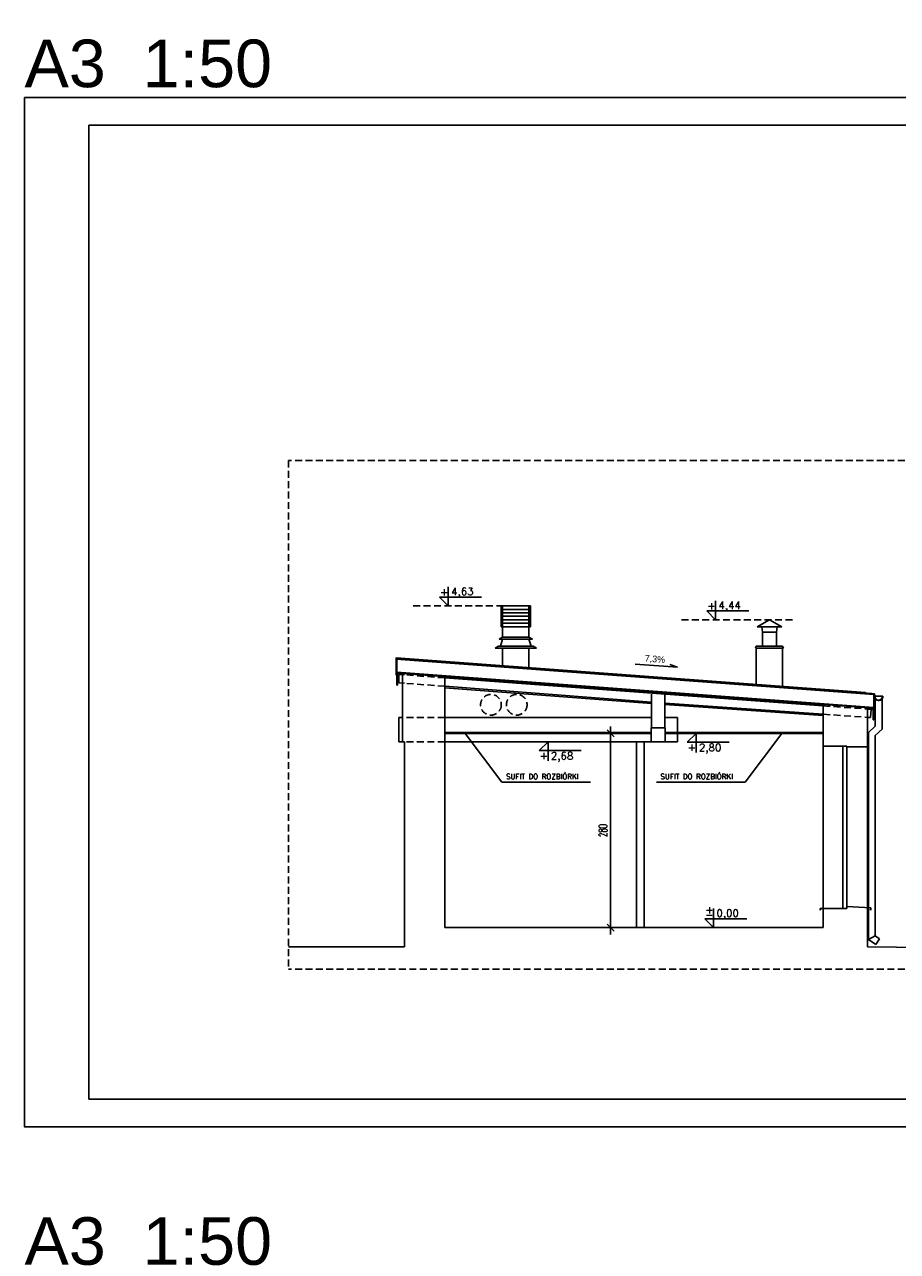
# Model space of a CAD drawing. Extents: x 678233 to 771511, y -128679 to -91169.
# Tile 42 of 58: x 761855 to 763115, y -95573 to -93803. Entities that reach past the tile are written whole.
import ezdxf
from ezdxf.enums import TextEntityAlignment as Align

# ---------------------------------------------------------------- set-up
doc = ezdxf.new("R2010")
doc.units = 0
doc.linetypes.add('DASHED', pattern=[0.75, 0.5, -0.25])
doc.layers.get('0').update_dxf_attribs({"linetype": 'CONTINUOUS'})
doc.layers.get('Defpoints').update_dxf_attribs({"linetype": 'CONTINUOUS'})
for name, color, linetype in [('KOTY', 6, 'CONTINUOUS'), ('OKNA', 4, 'CONTINUOUS'), ('OPIS', 2, 'CONTINUOUS'), ('PRZEKROJOWE', 7, 'CONTINUOUS'), ('PRZERYWANA', 9, 'DASHED'), ('ramka', 2, 'CONTINUOUS'), ('tabelka', 2, 'CONTINUOUS'), ('WIDOKOWE', 2, 'CONTINUOUS'), ('WYMIAROWE', 1, 'CONTINUOUS')]:
    doc.layers.add(name, color=color, linetype=linetype)
doc.styles.add('Arial', font='arial.ttf')
doc.styles.add('ROMANTS', font='ROMANS.shx', dxfattribs={"width": 0.6})
doc.styles.add('TXT', font='simplex.shx', dxfattribs={"width": 0.7})
doc.dimstyles.new('WYMIAR1', dxfattribs={"dimtxt": 5, "dimasz": 1.5, "dimexe": 1.25, "dimexo": 0.625, "dimgap": 0.7, "dimtad": 1, "dimdec": 1, "dimdsep": 46, "dimtxsty": 'Standard', "dimblk1": 'WYMIAR1', "dimblk2": 'WYMIAR1', "dimsah": 1, "dimcen": 2.5, "dimse1": 1, "dimse2": 1, "dimclrd": 256, "dimclrt": 2, "dimadec": 0, "dimazin": 0, "dimtfac": 1, "dimtdec": 1, "dimtofl": 0, "dimtmove": 0, "dimatfit": 3, "dimldrblk": 'WYMIAR1', "dimfxl": 1, "dimtolj": 1, "dimtzin": 0, "dimarcsym": 0})

# ---------------------------------------------------------------- blocks, each defined once
blk = doc.blocks.new('WYMIAR1')
at = {"layer": 'WYMIAROWE'}
for p, q in [((0, 0), (-5, 0)), ((0, 5), (0, -5)), ((5, 0), (0, 0))]:
    blk.add_line(p, q, dxfattribs=at)
at = {"layer": 'WYMIAROWE', "color": 2}
blk.add_line((-2.5, -2.5), (2.5, 2.5), dxfattribs=at)
blk = doc.blocks.new('*D51')
at = {"layer": 'Defpoints', "color": 0, "transparency": 16777216}
for p in [(762461.5, -94825.5), (762700.9, -94825.5), (762461.5, -95105.5)]:
    blk.add_point(p, dxfattribs=at)
at = {"layer": 'WYMIAROWE', "color": 1, "lineweight": -2, "transparency": 16777216}
blk.add_line((762700.9, -95103.5), (762700.9, -94827.5), dxfattribs=at)
at = {"layer": 'WYMIAROWE', "color": 1, "lineweight": -2, "transparency": 16777216, "xscale": 2, "yscale": 2, "zscale": 2}
for p, rotation in [((762700.9, -94825.5), 90), ((762700.9, -95105.5), 270)]:
    blk.add_blockref('WYMIAR1', p, dxfattribs=dict(at, rotation=rotation))
at = {"layer": 'WYMIAROWE', "color": 4, "transparency": 16777216, "insert": (762689.9, -94965.5), "char_height": 12, "attachment_point": 5, "rotation": 90, "style": 'ROMANTS'}
blk.add_mtext('\\A1;280', dxfattribs=at)
blk = doc.blocks.new('DOT1')
at = {"color": 1, "ltscale": 5}
for p, q in [((0, 33.36), (0, -33.36)), ((29.4, 0), (-47.89, 0))]:
    blk.add_line(p, q, dxfattribs=at)
at = {"color": 8, "ltscale": 5, "const_width": 7.48}
blk.add_lwpolyline([(-3.74, 0, 1), (3.74, 0, 1)], format="xyb", close=True, dxfattribs=at)

msp = doc.modelspace()

# ---------------------------------------------------------------- linework, layer by layer
at = {"layer": 'Defpoints'}
for p, q in [((763082.58, -94771.88), (763081.96, -94768.2)), ((763071.98, -94790.32), (763076.96, -94790.68))]:
    msp.add_line(p, q, dxfattribs=at)
msp.add_lwpolyline([(761854.91, -93907.99), (763954.91, -93907.99), (763954.91, -95392.99), (761854.91, -95392.99)], close=True, dxfattribs=at)
at = {"layer": 'KOTY', "linetype": 'ByBlock'}
for p, q in [((762466.67, -94614.21), (762466.67, -94641.54)), ((762466.67, -94641.54), (762453.94, -94628.81)), ((762453.94, -94628.81), (762514.51, -94628.81)), ((762852.49, -94661.54), (762839.77, -94648.81)), ((762839.77, -94648.81), (762900.34, -94648.81)), ((762852.49, -94634.21), (762852.49, -94661.54)), ((762824.28, -94825.51), (762811.56, -94838.24)), ((762824.28, -94852.84), (762824.28, -94825.51)), ((762610.6, -94837.51), (762597.87, -94850.24)), ((762610.6, -94864.84), (762610.6, -94837.51)), ((762811.56, -94838.24), (762872.13, -94838.24)), ((762597.87, -94850.24), (762658.45, -94850.24)), ((762849.63, -95105.51), (762836.9, -95092.78)), ((762836.9, -95092.78), (762897.47, -95092.78)), ((762849.63, -95078.18), (762849.63, -95105.51))]:
    msp.add_line(p, q, dxfattribs=at)
at = {"layer": 'OKNA'}
for p, q in [((763035.98, -94844.01), (763035.98, -95078.01)), ((763041.98, -94844.01), (763041.98, -95078.01))]:
    msp.add_line(p, q, dxfattribs=at)
at = {"layer": 'OPIS'}
for p, q in [((762736.25, -94725.36), (762797.37, -94729.87)), ((762797.37, -94729.87), (762786.29, -94726.13))]:
    msp.add_line(p, q, dxfattribs=at)
at = {"layer": 'OPIS', "color": 8, "linetype": 'Continuous'}
for p, q in [((762544.12, -94895.95), (762490.85, -94825.51)), ((762895.05, -94895.95), (762948.32, -94825.51)), ((762544.12, -94895.95), (762672.16, -94895.95)), ((762895.05, -94895.95), (762767.01, -94895.95))]:
    msp.add_line(p, q, dxfattribs=at)
at = {"layer": 'PRZEKROJOWE'}
for p, q in [((762390.48, -94717.15), (763081.96, -94768.2)), ((762391.48, -94716.22), (763068.96, -94766.25)), ((762391.48, -94716.22), (762391.48, -94741.23)), ((762391.48, -94718.23), (763080.96, -94769.13)), ((762392.48, -94717.3), (763077.96, -94767.91)), ((762392.48, -94717.3), (762392.48, -94741.23)), ((762392.48, -94737.35), (762392.48, -94755.98)), ((762393.48, -94738.43), (762393.48, -94755.98)), ((762400.48, -94738.94), (762400.48, -94837.51)), ((762392.48, -94741.23), (762391.48, -94741.23)), ((762393.48, -94755.98), (762392.48, -94755.98)), ((762461.48, -94743.45), (762461.48, -95105.51)), ((762759.9, -94817.51), (762759.9, -94768.65)), ((762779.48, -94817.51), (762779.48, -94768.65)), ((763068.96, -94766.25), (763068.89, -94767.25)), ((763080.98, -94769.14), (763080.98, -94790.9)), ((763081.98, -94768.21), (763081.98, -94790.9)), ((763007.98, -94783.8), (763007.98, -94844.01)), ((763071.98, -94788.31), (763071.98, -94845.01)), ((763071.98, -94790.32), (763079.98, -94790.9)), ((763079.98, -94789.12), (763079.98, -94805.65)), ((763080.98, -94788.19), (763080.98, -94805.65)), ((763080.98, -94790.9), (763081.98, -94790.9)), ((763079.98, -94805.65), (763080.98, -94805.65)), ((762759.73, -94837.51), (762759.73, -94817.51)), ((762779.73, -94817.51), (762759.73, -94817.51)), ((762779.73, -94837.51), (762779.73, -94817.51)), ((762400.48, -94837.51), (762403.48, -94837.51)), ((762403.48, -94837.51), (762403.48, -95133.14)), ((762779.73, -94837.51), (762759.73, -94837.51)), ((763007.98, -94844.01), (763041.98, -94844.01)), ((763071.98, -94845.01), (763041.98, -94845.01)), ((763076.52, -95077.31), (763041.98, -95075.31)), ((763041.98, -95078.01), (763041.98, -95075.32)), ((763003.43, -95078.01), (763003.43, -95080.31)), ((763007.98, -95078.01), (763003.43, -95078.01)), ((763004.43, -95078.31), (763003.43, -95080.31)), ((763007.98, -95078.01), (763007.98, -95105.51)), ((763007.98, -95078.01), (763041.98, -95078.01)), ((763071.98, -95077.01), (763071.98, -95133.14)), ((763075.52, -95078.31), (763076.52, -95080.31)), ((763076.52, -95077.31), (763076.52, -95080.31)), ((763007.98, -95105.51), (762461.48, -95105.51)), ((762403.48, -95133.14), (762235.98, -95133.14)), ((763071.98, -95133.14), (763260.48, -95135.51))]:
    msp.add_line(p, q, dxfattribs=at)
for radius, start in [(6.05, 162.14521), (5.45, 180)]:
    msp.add_arc((763088.03, -94771.88), radius, start, 0, dxfattribs=at)
at = {"layer": 'PRZERYWANA', "ltscale": 20}
for p, q in [((762235.98, -94431.73), (762235.98, -95165.51)), ((763260.48, -94431.73), (762235.98, -94431.73)), ((762576.08, -94641.54), (762416.02, -94641.54)), ((762963.31, -94661.54), (762803.25, -94661.54)), ((762461.48, -94745.46), (762403.48, -94740.95)), ((762461.48, -94757.49), (762403.48, -94752.98)), ((763007.98, -94785.81), (763076.95, -94790.68)), ((762461.48, -94802.51), (762403.48, -94802.51)), ((763007.98, -94797.84), (763071.96, -94802.35)), ((762461.48, -94837.51), (762403.48, -94837.51)), ((763260.48, -95165.51), (762235.98, -95165.51))]:
    msp.add_line(p, q, dxfattribs=at)
at = {"layer": 'PRZERYWANA', "color": 190, "ltscale": 20}
for centre in [(762528.26, -94784.13), (762565.41, -94784.13)]:
    msp.add_circle(centre, 14.96, dxfattribs=at)
at = {"layer": 'tabelka'}
msp.add_lwpolyline([(761947.77, -93947.99), (763524.2, -93947.99), (763524.2, -95352.99), (761947.77, -95352.99)], close=True, dxfattribs=at)
at = {"layer": 'WIDOKOWE'}
for p, q in [((762585.1, -94641.54), (762543.1, -94641.54)), ((762543.1, -94671.54), (762543.1, -94641.54)), ((762545.1, -94671.54), (762545.1, -94641.54)), ((762583.1, -94646.54), (762545.1, -94646.54)), ((762583.1, -94651.54), (762545.1, -94651.54)), ((762583.1, -94671.54), (762583.1, -94641.54)), ((762585.1, -94671.54), (762585.1, -94641.54)), ((762583.1, -94656.54), (762545.1, -94656.54)), ((762583.1, -94661.54), (762545.1, -94661.54)), ((762583.1, -94666.54), (762545.1, -94666.54)), ((762930.31, -94661.54), (762912.31, -94671.54)), ((762930.31, -94661.54), (762948.31, -94671.54)), ((762545.1, -94686.54), (762540.1, -94689.54)), ((762545.1, -94671.54), (762543.1, -94671.54)), ((762545.1, -94686.54), (762545.1, -94671.54)), ((762583.1, -94671.54), (762545.1, -94671.54)), ((762583.1, -94686.54), (762545.1, -94686.54)), ((762583.1, -94686.54), (762545.1, -94686.54)), ((762583.1, -94686.54), (762583.1, -94671.54)), ((762583.1, -94671.54), (762585.1, -94671.54)), ((762583.1, -94686.54), (762588.1, -94689.54)), ((762583.1, -94686.54), (762583.1, -94686.54)), ((762930.31, -94671.54), (762912.31, -94671.54)), ((762920.31, -94679.54), (762919.31, -94671.54)), ((762919.31, -94671.54), (762941.31, -94671.54)), ((762920.31, -94699.54), (762920.31, -94679.54)), ((762940.31, -94679.54), (762920.31, -94679.54)), ((762930.31, -94671.54), (762948.31, -94671.54)), ((762940.31, -94679.54), (762941.31, -94671.54)), ((762940.31, -94699.54), (762940.31, -94679.54)), ((762539.1, -94699.54), (762534.1, -94702.54)), ((762534.1, -94702.54), (762594.1, -94702.54)), ((762589.1, -94699.54), (762539.1, -94699.54)), ((762589.1, -94699.54), (762539.1, -94699.54)), ((762539.1, -94699.54), (762545.1, -94699.54)), ((762540.1, -94689.54), (762588.1, -94689.54)), ((762542.1, -94699.54), (762545.1, -94689.54)), ((762583.1, -94689.54), (762545.1, -94689.54)), ((762545.1, -94702.54), (762545.1, -94729.57)), ((762586.1, -94699.54), (762583.1, -94689.54)), ((762589.1, -94699.54), (762583.1, -94699.54)), ((762583.1, -94702.54), (762583.1, -94732.38)), ((762589.1, -94699.54), (762594.1, -94702.54)), ((762911.31, -94699.54), (762910.31, -94702.54)), ((762910.31, -94702.54), (762950.31, -94702.54)), ((762949.31, -94699.54), (762911.31, -94699.54)), ((762949.31, -94699.54), (762911.31, -94699.54)), ((762911.31, -94702.54), (762911.31, -94755.06)), ((762949.31, -94699.54), (762950.31, -94702.54)), ((762949.31, -94702.54), (762949.31, -94758.01)), ((762392.48, -94737.35), (763080.96, -94788.19)), ((762393.48, -94738.43), (763079.96, -94789.11)), ((762403.48, -94740.95), (762395.38, -94740.47)), ((762395.38, -94740.47), (762395.38, -94752.39)), ((762403.48, -94752.98), (762395.38, -94752.39)), ((762461.48, -94745.46), (763007.98, -94785.81)), ((762461.48, -94757.49), (762759.9, -94780.35)), ((762461.48, -94759.49), (762759.9, -94782.35)), ((763081.98, -94771.88), (763094.08, -94771.88)), ((763083.03, -94775.29), (763083.03, -94814.87)), ((763093.03, -94775.29), (763093.03, -94819.23)), ((762779.48, -94781.78), (763007.98, -94797.84)), ((762779.48, -94783.79), (763007.98, -94799.84)), ((763076.96, -94790.68), (763076.09, -94802.65)), ((762400.48, -94802.51), (762395.48, -94802.51)), ((762395.48, -94837.51), (762395.48, -94802.51)), ((762759.9, -94802.51), (762461.48, -94802.51)), ((762779.48, -94802.51), (762797.48, -94802.51)), ((762797.48, -94802.51), (762797.48, -94837.51)), ((763071.98, -94802.35), (763076.09, -94802.65)), ((762759.73, -94824.26), (762461.48, -94824.26)), ((762759.73, -94825.51), (762461.48, -94825.51)), ((763007.98, -94824.26), (762779.73, -94824.26)), ((763007.98, -94825.51), (762779.73, -94825.51)), ((763083.03, -94814.87), (763073.03, -94824.15)), ((763073.03, -94824.15), (763073.03, -95122.9)), ((763093.03, -94819.23), (763083.03, -94828.51)), ((763083.03, -94828.51), (763083.03, -95117.56)), ((762395.48, -94837.51), (762400.48, -94837.51)), ((762759.73, -94837.51), (762461.48, -94837.51)), ((762738.48, -94837.51), (762738.48, -95105.51)), ((762749.48, -94837.51), (762749.48, -95105.51)), ((762779.73, -94837.51), (762797.48, -94837.51)), ((763007.98, -94844.01), (763007.98, -95078.01)), ((763071.98, -94845.01), (763071.98, -95077.01)), ((763083.03, -95117.56), (763073.03, -95122.64)), ((763073.03, -95122.9), (763083.66, -95130.03)), ((763083.03, -95117.56), (763089.23, -95121.72)), ((763089.23, -95121.72), (763083.66, -95130.03))]:
    msp.add_line(p, q, dxfattribs=at)

# ---------------------------------------------------------------- texts
at = {"layer": 'Defpoints', "char_height": 68.672, "attachment_point": 7, "style": 'Arial'}
for insert in [(761854.91, -93894.25), (761854.91, -95592.99)]:
    msp.add_mtext('A3  1:50', dxfattribs=dict(at, insert=insert))
at = {"layer": 'OPIS', "linetype": 'Continuous', "style": 'TXT'}
for p in [(762549.95, -94891.4), (762772.85, -94891.4)]:
    msp.add_text('SUFIT DO ROZBIÓRKI', height=7.56, dxfattribs=at).set_placement(p)
at = {"layer": 'OPIS', "linetype": 'Continuous', "style": 'TXT', "flags": 4}
for tag, p in [('4,63', (762470.77, -94620.66)), ('4,44', (762856.6, -94640.66)), ('2,80', (762828.39, -94845.91)), ('2,68', (762614.71, -94857.91)), ('0,00', (762853.74, -95084.64))]:
    msp.add_attdef(tag, text='0.00', height=10.8, dxfattribs=at).set_placement(p, align=Align.MIDDLE_LEFT)
for tag, p in [('+', (762454.63, -94626.61)), ('+', (762840.46, -94646.61)), ('+', (762812.25, -94850.69)), ('+', (762598.57, -94862.69)), ('+', (762837.59, -95085.14)), ('-', (762837.59, -95092.09))]:
    msp.add_attdef(tag, p, '+', height=10.8, dxfattribs=at)
at = {"layer": 'ramka', "color": 8}
msp.add_text('7,3%%%', height=9.6, rotation=355.77687, dxfattribs=at).set_placement((762749.99, -94721.82))

# ---------------------------------------------------------------- dimensions: what is measured, and where the dimension line sits
at = {"layer": 'WYMIAROWE'}
dim = msp.add_linear_dim(base=(762700.9, -94825.51), p1=(762461.48, -95105.51), p2=(762461.48, -94825.51), angle=90, dimstyle='WYMIAR1', override={"dimtxt": 12, "dimasz": 2, "dimexe": 7, "dimexo": 5, "dimgap": 5, "dimzin": 12, "dimtxsty": 'ROMANTS', "dimcen": 0, "dimclrd": 1, "dimclrt": 4, "dimtfac": 0.005, "dimtix": 1, "dimldrblk": 'DOT1', "dimtzin": 12}, dxfattribs=at)
dim.commit()
dim.dimension.update_dxf_attribs({"geometry": '*D51', "text_midpoint": (762689.9, -94965.51)})

doc.saveas('drawing.dxf')
